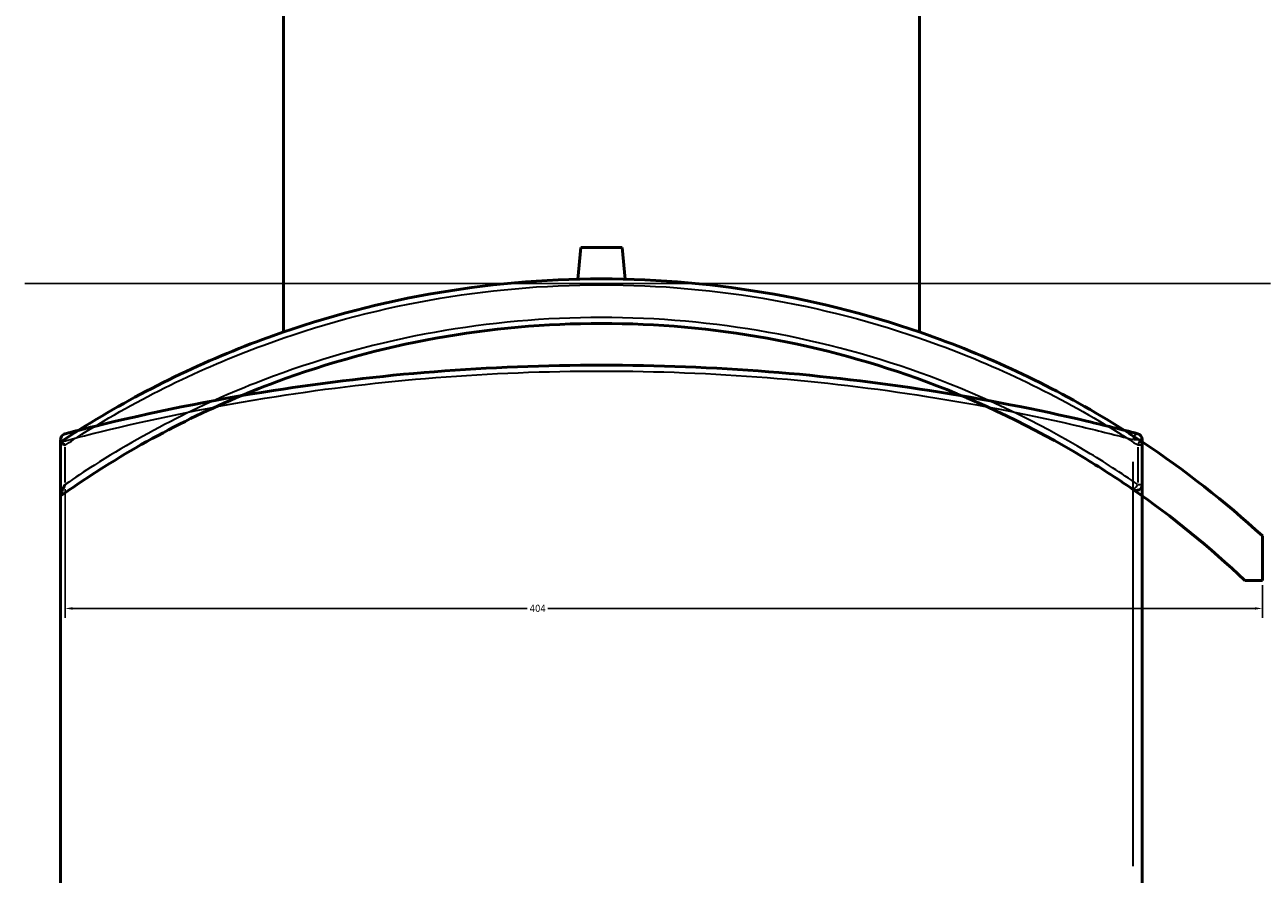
# Model space of a CAD drawing. Header units: millimetres. Extents: x -604 to 1138, y -275 to 894.
# Tile 5 of 11: x 251 to 668, y 23 to 309. Entities that reach past the tile are written whole.
import ezdxf

# ---------------------------------------------------------------- set-up
doc = ezdxf.new("R2010")
doc.units = ezdxf.units.MM
for name, color, linetype, lineweight in [('Dimension (ANSI)', 7, 'Continuous', 25), ('Sketch Geometry (ANSI)', 7, 'Continuous', 25), ('Visible (ANSI)', 7, 'Continuous', 50), ('Visible Narrow (ANSI)', 7, 'Continuous', 35)]:
    doc.layers.add(name, color=color, linetype=linetype, lineweight=lineweight)
doc.styles.add('Note Text (ANSI)', font='tahoma.ttf')
doc.dimstyles.new('Default - mm (ANSI)', dxfattribs={"dimtxt": 2.4, "dimasz": 2.5, "dimexe": 3.175, "dimexo": 1.6002, "dimgap": 0.8, "dimtad": 0, "dimtoh": 1, "dimdec": 0, "dimrnd": 1e-08, "dimzin": 4, "dimdsep": 46, "dimtxsty": 'Note Text (ANSI)', "dimcen": 0.09, "dimdle": 10, "dimclrd": 256, "dimclre": 256, "dimclrt": 5, "dimadec": 1, "dimazin": 1, "dimtfac": 1.27, "dimtofl": 0, "dimtmove": 0, "dimatfit": 3, "dimfxl": 1, "dimtolj": 1, "dimtzin": 4, "dimlwd": -1, "dimlwe": -1, "dimarcsym": 0})

# ---------------------------------------------------------------- blocks, each defined once
blk = doc.blocks.new('*D6')
at = {"layer": 'Defpoints', "color": 0, "transparency": 16777216}
for p in [(264.32, 154.31), (667.82, 122.03), (667.82, 112.58)]:
    blk.add_point(p, dxfattribs=at)
at = {"layer": 'Dimension (ANSI)', "transparency": 16777216}
for p, q in [((264.32, 152.71), (264.32, 109.4)), ((667.82, 120.43), (667.82, 109.4)), ((266.82, 112.58), (420.09, 112.58)), ((665.32, 112.58), (426.95, 112.58))]:
    blk.add_line(p, q, dxfattribs=at)
for points in [[(266.82, 113), (266.82, 112.16), (264.32, 112.58)], [(665.32, 113), (665.32, 112.16), (667.82, 112.58)]]:
    blk.add_solid(points, dxfattribs=at)
at = {"layer": 'Dimension (ANSI)', "color": 5, "transparency": 16777216, "insert": (420.89, 113.83), "char_height": 2.4, "attachment_point": 1, "style": 'Note Text (ANSI)'}
blk.add_mtext('\\A1;404', dxfattribs=at)

msp = doc.modelspace()

# ---------------------------------------------------------------- linework, layer by layer
at = {"layer": 'Sketch Geometry (ANSI)'}
msp.add_line((250.72, 222.04), (670.52, 222.04), dxfattribs=at)
at = {"layer": 'Visible (ANSI)'}
for p, q in [((337.87, 205.65), (337.87, 395.55)), ((552.27, 205.65), (552.27, 395.55)), ((438.07, 234.15), (437.14, 223.45)), ((438.07, 234.15), (452.07, 234.15)), ((452.07, 234.15), (453.01, 223.45)), ((262.82, 169.47), (262.82, 168.65)), ((262.82, 168.66), (262.82, 168.64)), ((262.82, -249.61), (262.82, 168.65)), ((262.82, 168.64), (262.82, 150.67)), ((627.32, 18.27), (627.32, 169.47)), ((627.32, 154.31), (627.32, 167.58)), ((262.82, 150.67), (262.82, 150.47)), ((667.82, 122.03), (667.82, 137.03)), ((661.92, 122.03), (667.82, 122.03))]:
    msp.add_line(p, q, dxfattribs=at)
for centre, radius, start, end in [((625.32, 169.47), 2, 0, 75.4286), ((445.07, -106.45), 330, 56.4769, 56.6644), ((625.32, 167.58), 2, 0, 56.6644), ((445.07, -106.45), 330, 47.5459, 56.4769), ((625.32, 154.31), 2, 235.3465, 0), ((445.07, -106.45), 315, 46.4965, 55.3465)]:
    msp.add_arc(centre, radius, start, end, dxfattribs=at)
for points, knots in [([(626.42, 169.25), (624.54, 170.49), (622.64, 171.71), (601.46, 185.03), (580.84, 195.2), (541.16, 209.84), (522.38, 214.95), (484.09, 221.81), (464.58, 223.55), (445.07, 223.55), (425.56, 223.55), (406.06, 221.81), (367.76, 214.95), (348.99, 209.84), (309.3, 195.2), (288.68, 185.03), (267.2, 171.52), (265, 170.1), (262.82, 168.66)], [-39.999222, -39.999222, -39.999222, -39.999222, -39.310619, -39.310619, -32.373727, -32.373727, -26.556539, -26.556539, -20.739346, -20.739346, -20.739346, -14.922153, -14.922153, -9.104966, -9.104966, -2.168074, -2.168074, -1.369657, -1.369657, -1.369657, -1.369657]), ([(262.82, 150.47), (267.05, 153.47), (271.35, 156.36), (294.43, 171.08), (314.5, 181.09), (352.88, 195.32), (370.9, 200.26), (407.64, 206.87), (426.35, 208.55), (445.07, 208.55), (463.79, 208.55), (482.51, 206.87), (519.25, 200.26), (537.26, 195.32), (572.96, 182.08), (590.56, 173.61), (612.97, 160.16), (618.64, 156.5), (624.19, 152.67)], [-44.399769, -44.399769, -44.399769, -44.399769, -42.800045, -42.800045, -35.960163, -35.960163, -30.309136, -30.309136, -24.658105, -24.658105, -24.658105, -19.007074, -19.007074, -13.356047, -13.356047, -7.391424, -7.391424, -5.310977, -5.310977, -5.310977, -5.310977]), ([(625.83, 171.41), (620.23, 172.86), (614.51, 174.28), (591.9, 179.57), (574.13, 183.08), (538.11, 188.69), (519.93, 190.85), (482.85, 193.77), (463.96, 194.52), (445.07, 194.52), (426.18, 194.52), (407.29, 193.77), (370.22, 190.85), (352.04, 188.69), (313.3, 182.66), (293.05, 178.52), (270.85, 173.08), (267.56, 172.25), (264.32, 171.41)], [5.310977, 5.310977, 5.310977, 5.310977, 7.391424, 7.391424, 13.356047, 13.356047, 19.007074, 19.007074, 24.658105, 24.658105, 24.658105, 30.309136, 30.309136, 35.960163, 35.960163, 42.800045, 42.800045, 44.005509, 44.005509, 44.005509, 44.005509]), ([(262.82, 169.47), (262.82, 169.64), (262.84, 169.79), (262.92, 170.13), (263, 170.33), (263.26, 170.75), (263.44, 170.94), (263.84, 171.24), (264.07, 171.35), (264.32, 171.41), (264.32, 171.41), (264.32, 171.41)], [-0.4794654, -0.4794654, -0.4794654, -0.4794654, -0.4101677, -0.4101677, -0.3004607, -0.3004607, -0.158686, -0.158686, 0, 0, 0.0013419, 0.0013419, 0.0013419, 0.0013419]), ([(264.32, 167.58), (264.32, 167.58), (264.32, 167.58), (264.12, 167.69), (263.94, 167.8), (263.61, 168.01), (263.45, 168.1), (263.16, 168.31), (263.03, 168.4), (262.86, 168.55), (262.82, 168.61), (262.82, 168.64)], [-0.2853613, -0.2853613, -0.2853613, -0.2853613, -0.2846418, -0.2846418, -0.2177484, -0.2177484, -0.1521218, -0.1521218, -0.0717311, -0.0717311, 0, 0, 0, 0]), ([(262.82, 150.67), (262.82, 150.75), (262.84, 150.86), (262.92, 151.16), (263, 151.41), (263.26, 152.08), (263.44, 152.49), (263.84, 153.36), (264.07, 153.84), (264.32, 154.31), (264.32, 154.31), (264.32, 154.31)], [-0.4794654, -0.4794654, -0.4794654, -0.4794654, -0.4101677, -0.4101677, -0.3004607, -0.3004607, -0.158686, -0.158686, 0, 0, 0.0013419, 0.0013419, 0.0013419, 0.0013419])]:
    msp.add_open_spline(points, degree=3, knots=knots, dxfattribs=at)
at = {"layer": 'Visible Narrow (ANSI)'}
for p, q in [((624.37, 169.47), (627.31, 169.47)), ((627.32, 167.58), (625.95, 167.58)), ((264.32, 154.98), (264.32, 166.92)), ((625.83, 166.92), (625.83, 154.98)), ((624.19, 161.91), (624.19, 25.83)), ((625.95, 154.31), (627.32, 154.31))]:
    msp.add_line(p, q, dxfattribs=at)
for centre, major_axis, ratio, start_param, end_param in [((625.32, 169.47), (0.5, 1.94), 0.556042, 0.085717, 1.628627), ((625.32, 167.58), (1.1, 1.67), 0.21223, 4.922696, 6.211581), ((625.32, 154.31), (-1.14, -1.65), 0.209107, 0.085717, 1.628627)]:
    msp.add_ellipse(centre, major_axis=major_axis, ratio=ratio, start_param=start_param, end_param=end_param, dxfattribs=at)
for points, knots in [([(264.32, 167.58), (266.2, 168.81), (268.09, 170.03), (289.2, 183.26), (309.75, 193.38), (349.3, 207.92), (368.02, 213.01), (406.18, 219.82), (425.63, 221.55), (445.07, 221.55), (464.52, 221.55), (483.96, 219.82), (522.13, 213.01), (540.84, 207.92), (580.39, 193.38), (600.95, 183.26), (622.05, 170.03), (623.95, 168.81), (625.83, 167.58)], [1.479471, 1.479471, 1.479471, 1.479471, 2.168074, 2.168074, 9.104966, 9.104966, 14.922153, 14.922153, 20.739346, 20.739346, 20.739346, 26.556539, 26.556539, 32.373727, 32.373727, 39.310619, 39.310619, 39.999222, 39.999222, 39.999222, 39.999222]), ([(625.83, 154.31), (620.23, 158.17), (614.51, 161.85), (591.9, 175.38), (574.13, 183.92), (538.11, 197.24), (519.93, 202.21), (482.85, 208.86), (463.96, 210.55), (445.07, 210.55), (426.18, 210.55), (407.29, 208.86), (370.22, 202.21), (352.04, 197.24), (313.3, 182.91), (293.05, 172.84), (270.85, 158.72), (267.56, 156.55), (264.32, 154.31)], [5.310977, 5.310977, 5.310977, 5.310977, 7.391424, 7.391424, 13.356047, 13.356047, 19.007074, 19.007074, 24.658105, 24.658105, 24.658105, 30.309136, 30.309136, 35.960163, 35.960163, 42.800045, 42.800045, 44.005509, 44.005509, 44.005509, 44.005509]), ([(262.82, 168.65), (267.05, 169.77), (271.35, 170.88), (294.43, 176.57), (314.5, 180.69), (352.88, 186.71), (370.9, 188.86), (407.64, 191.77), (426.35, 192.52), (445.07, 192.52), (463.79, 192.52), (482.51, 191.77), (519.25, 188.86), (537.26, 186.71), (572.96, 181.11), (590.56, 177.61), (612.97, 172.34), (618.64, 170.92), (624.19, 169.47)], [-44.399769, -44.399769, -44.399769, -44.399769, -42.800045, -42.800045, -35.960163, -35.960163, -30.309136, -30.309136, -24.658105, -24.658105, -24.658105, -19.007074, -19.007074, -13.356047, -13.356047, -7.391424, -7.391424, -5.310977, -5.310977, -5.310977, -5.310977])]:
    msp.add_open_spline(points, degree=3, knots=knots, dxfattribs=at)

# ---------------------------------------------------------------- dimensions: what is measured, and where the dimension line sits
at = {"layer": 'Dimension (ANSI)'}
dim = msp.add_linear_dim(base=(667.8223, 112.5799), p1=(264.3192, 154.3143), p2=(667.8223, 122.0281), angle=180, dimstyle='Default - mm (ANSI)', override={"dimgap": 0.8, "dimtoh": 0, "dimdec": 0, "dimtol": 0, "dimlim": 0, "dimtp": 0, "dimtm": 0, "dimtdec": 2, "dimatfit": 1}, dxfattribs=at)
dim.commit()
dim.dimension.update_dxf_attribs({"geometry": '*D6', "text_midpoint": (423.523, 112.5799), "dimtype": 160})

doc.saveas('drawing.dxf')
